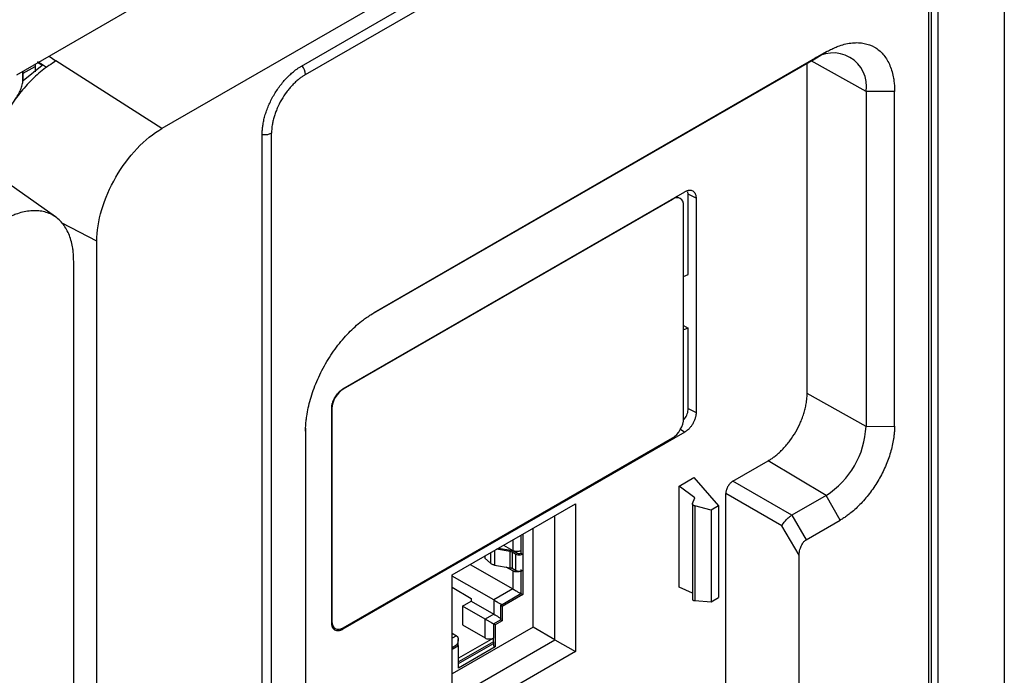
# Model space of a CAD drawing. Header units: millimetres. Extents: x 185.5 to 214.8, y 173.6 to 227.8.
# Tile 15 of 16: x 204.9 to 214.8, y 207.2 to 213.8. Entities that reach past the tile are written whole.
import ezdxf

# ---------------------------------------------------------------- set-up
doc = ezdxf.new("R2010")
doc.units = ezdxf.units.MM

msp = doc.modelspace()

# ---------------------------------------------------------------- linework, layer by layer
at = {"color": 7, "linetype": 'Continuous', "lineweight": 25}
for p, q in [((204.9043, 213.2608), (211.8906, 217.2929)), ((214.135, 217.2114), (206.3568, 212.7223)), ((207.7545, 213.3482), (213.7279, 216.7957)), ((214.7865, 216.835), (214.7865, 206.3412)), ((207.7931, 213.2623), (213.6893, 216.6652)), ((214.1224, 216.5678), (214.1224, 205.8418)), ((214.0287, 216.4691), (214.0287, 205.8324)), ((214.058, 205.8731), (214.058, 216.5101)), ((205.2274, 213.4472), (205.2961, 213.3987)), ((213.0039, 213.4889), (208.4785, 210.877)), ((212.8625, 213.4043), (213.0039, 213.4889)), ((204.9677, 213.2029), (205.1572, 213.3563)), ((204.9677, 213.2749), (205.0877, 213.3442)), ((205.0877, 213.3666), (205.0877, 213.2911)), ((205.1623, 213.3593), (205.112, 213.3905)), ((205.1572, 213.3563), (205.1135, 213.3815)), ((205.1634, 213.3586), (205.1623, 213.3593)), ((205.2027, 213.3341), (205.1634, 213.3586)), ((206.3568, 212.7223), (205.2961, 213.3987)), ((208.4524, 210.859), (212.8625, 213.4043)), ((212.813, 210.0685), (212.813, 213.3757)), ((204.9648, 213.2046), (204.9648, 213.2957)), ((204.9677, 213.2029), (204.9677, 213.2973)), ((213.6883, 213.0935), (213.403, 213.092)), ((213.403, 213.092), (213.403, 209.7397)), ((213.6883, 209.7412), (213.6883, 213.0935)), ((207.36, 201.939), (207.36, 212.6649)), ((207.4537, 202.0376), (207.4537, 212.6744)), ((205.2925, 211.8363), (204.6695, 212.2754)), ((208.1677, 210.1141), (211.5901, 212.0893)), ((211.5372, 212.0241), (211.5014, 212.0381)), ((211.6236, 212.0654), (211.6212, 212.0879)), ((211.6236, 211.2593), (211.6236, 212.0654)), ((211.7021, 212.0246), (211.6236, 212.0654)), ((211.4647, 212.0127), (208.1714, 210.1119)), ((211.5774, 209.8182), (211.5774, 211.9476)), ((211.7021, 212.0246), (211.7021, 209.8768)), ((205.7053, 201.1), (205.7053, 211.5938)), ((205.4738, 201.0316), (205.4738, 211.395)), ((211.5774, 211.2403), (211.6236, 211.2593)), ((211.5774, 210.7504), (211.6236, 210.7238)), ((211.6236, 210.7238), (211.5774, 210.7057)), ((211.6236, 209.9176), (211.6236, 210.7238)), ((213.403, 209.7397), (212.813, 210.0685)), ((208.0557, 207.7723), (208.0557, 209.9201)), ((208.0587, 209.9167), (208.0587, 207.7874)), ((211.6236, 209.9176), (211.7021, 209.8768)), ((207.7941, 209.6917), (207.7941, 206.3394)), ((207.7966, 206.504), (207.7966, 209.7223)), ((211.5901, 209.6829), (208.1677, 207.7076)), ((213.403, 209.7397), (213.6883, 209.7412)), ((208.1714, 207.7222), (211.4647, 209.623)), ((212.0705, 209.1908), (212.4241, 209.3949)), ((213.004, 209.0486), (212.4241, 209.3949)), ((211.5322, 209.141), (211.68, 209.2263)), ((211.68, 209.2263), (211.9253, 208.9426)), ((212.6601, 208.8501), (212.0705, 209.1908)), ((211.5322, 208.1299), (211.5322, 209.141)), ((211.6908, 209.0233), (211.5322, 209.141)), ((211.6672, 208.9678), (211.6908, 209.0233)), ((212.5604, 208.7449), (211.9999, 209.0685)), ((211.9999, 205.9774), (211.9999, 209.0685)), ((213.004, 209.0486), (212.6601, 208.8501)), ((213.1454, 208.8008), (213.004, 209.0486)), ((209.2628, 208.2536), (210.495, 208.9648)), ((210.495, 208.9648), (210.495, 207.4846)), ((211.6662, 208.9636), (211.6662, 208.0069)), ((211.8546, 208.9018), (211.6884, 208.9425)), ((211.6884, 208.9425), (211.6884, 207.9946)), ((211.9253, 208.9426), (211.8546, 208.9018)), ((211.8546, 208.9018), (211.8546, 207.9838)), ((211.9253, 208.9426), (211.9253, 208.0246)), ((210.2902, 207.6027), (210.2902, 208.8466)), ((212.6601, 208.8501), (212.8035, 208.6035)), ((212.8035, 208.6035), (213.1454, 208.8008)), ((210.073, 207.7278), (210.073, 208.7212)), ((212.7337, 208.4481), (212.5604, 208.7449)), ((209.9492, 208.6498), (209.9492, 208.4689)), ((209.9669, 208.66), (209.9669, 208.4587)), ((209.8421, 208.4853), (209.7066, 208.5098)), ((209.7265, 208.5213), (209.8495, 208.4991)), ((209.7748, 208.5492), (209.8679, 208.4954)), ((209.8802, 208.4884), (209.9139, 208.4689)), ((209.5886, 208.4417), (209.5886, 208.4198)), ((209.5886, 208.4198), (209.6452, 208.3683)), ((209.8421, 208.322), (209.8421, 208.4853)), ((209.8962, 208.4587), (209.8625, 208.4782)), ((209.8625, 208.4782), (209.8625, 208.3148)), ((209.8962, 208.4587), (209.8962, 208.2954)), ((209.9492, 208.4689), (209.9669, 208.4587)), ((209.9669, 208.4587), (209.9669, 208.2954)), ((212.7337, 205.5684), (212.7337, 208.4481)), ((209.4423, 208.3572), (209.8679, 208.1116)), ((209.6861, 208.3501), (209.8421, 208.322)), ((209.8679, 208.2913), (209.8023, 208.3291)), ((209.8962, 208.2954), (209.8625, 208.3148)), ((209.8679, 208.2913), (209.8679, 208.1116)), ((209.9492, 208.3056), (209.9492, 208.0646)), ((209.9669, 208.2954), (209.9669, 208.0544)), ((209.2628, 206.7735), (209.2628, 208.2536)), ((209.677, 208.0014), (209.2628, 208.2405)), ((209.2628, 208.1292), (209.4507, 208.017)), ((209.8679, 208.1116), (209.677, 208.0014)), ((211.6662, 208.0692), (211.5322, 208.1299)), ((209.4507, 208.017), (209.4507, 207.9891)), ((209.677, 208.0014), (209.677, 207.8585)), ((209.7442, 207.9463), (209.9492, 208.0646)), ((209.9669, 208.0544), (209.7619, 207.9361)), ((209.9492, 208.0646), (209.9669, 208.0544)), ((211.6884, 207.9946), (211.8546, 207.9838)), ((211.8546, 207.9838), (211.9253, 208.0246)), ((209.3641, 207.9391), (209.4507, 207.9891)), ((209.5904, 207.8085), (209.3641, 207.9391)), ((209.3641, 207.9391), (209.3641, 207.7513)), ((209.4507, 207.9891), (209.677, 207.8585)), ((209.7619, 207.9361), (209.7442, 207.9463)), ((209.7442, 207.9463), (209.7442, 207.8034)), ((209.7619, 207.9361), (209.7619, 207.7932)), ((209.677, 207.8585), (209.5904, 207.8085)), ((209.5904, 207.6207), (209.5904, 207.8085)), ((209.6735, 207.7626), (209.7442, 207.8034)), ((209.7442, 207.8034), (209.7619, 207.7932)), ((210.073, 207.7278), (209.2628, 207.2602)), ((209.3641, 207.7513), (209.5904, 207.6207)), ((209.6912, 207.7524), (209.6735, 207.7626)), ((209.6735, 207.7626), (209.6735, 207.6197)), ((209.7619, 207.7932), (209.6912, 207.7524)), ((209.6912, 207.7524), (209.6912, 207.5319)), ((210.2902, 207.6027), (210.073, 207.7281)), ((209.2628, 207.667), (209.304, 207.6432)), ((209.2628, 207.0098), (210.2902, 207.6027)), ((209.3216, 207.5412), (209.3216, 207.6044)), ((209.6735, 207.6197), (209.3235, 207.4177)), ((209.6735, 207.5829), (209.6735, 207.6197)), ((210.2902, 207.6027), (210.495, 207.4846)), ((209.2628, 207.5256), (209.3058, 207.5504)), ((209.3235, 207.5402), (209.2628, 207.5052)), ((209.3058, 207.5504), (209.3235, 207.5402)), ((209.3235, 207.364), (209.6735, 207.566)), ((209.3235, 207.3197), (209.3235, 207.5402)), ((209.6912, 207.5319), (209.3235, 207.3197)), ((209.6735, 207.5829), (209.6735, 207.5421)), ((209.6735, 207.5421), (209.6912, 207.5319)), ((210.495, 207.4846), (209.2628, 206.7735))]:
    msp.add_line(p, q, dxfattribs=at)
at = {"color": 8, "linetype": 'Continuous', "lineweight": 25}
for p, q in [((213.403, 213.092), (212.8528, 213.3987)), ((211.4647, 212.0127), (211.4603, 212.0144)), ((205.7053, 211.5938), (205.3598, 211.7734)), ((208.0587, 209.9167), (208.0557, 209.9185)), ((211.5465, 209.7106), (211.5901, 209.6829)), ((209.8679, 208.6029), (209.8679, 208.4954)), ((209.6861, 208.498), (209.6861, 208.3501)), ((209.6452, 208.4743), (209.6452, 208.3683)), ((208.0587, 207.7874), (208.0557, 207.7898)), ((208.1565, 207.7148), (208.1677, 207.7076)), ((209.304, 207.6432), (209.2628, 207.6194)), ((209.6735, 207.5829), (209.3235, 207.3809))]:
    msp.add_line(p, q, dxfattribs=at)
at = {"color": 7, "linetype": 'Continuous', "lineweight": 25}
for centre, radius, start, end in [((213.0735, 213.1455), 0.3338, 350.77973, 129.18503), ((212.5367, 209.7791), 0.8671, 302.60229, 357.39771)]:
    msp.add_arc(centre, radius, start, end, dxfattribs=at)
at = {"color": 8, "linetype": 'Continuous', "lineweight": 25}
msp.add_arc((207.6399, 213.2552), 0.1534, 2.65687, 38.72057, dxfattribs=at)
at = {"color": 7, "linetype": 'Continuous', "lineweight": 25}
for centre, major_axis, ratio, start_param, end_param in [((211.4639, 211.881), (0.0806, 0.1396), 0.573083, 5.501323, 7.064523), ((208.1723, 209.9813), (0.08, 0.1386), 0.581856, 0.788926, 2.352126), ((211.4639, 209.7536), (0.08, 0.1386), 0.581856, 3.930518, 5.493719), ((208.1723, 207.8539), (0.0806, 0.1396), 0.573083, 2.35973, 3.92293)]:
    msp.add_ellipse(centre, major_axis=major_axis, ratio=ratio, start_param=start_param, end_param=end_param, dxfattribs=at)
for points, knots in [([(213.0039, 213.4889), (213.0114, 213.4931), (213.0261, 213.5014), (213.0483, 213.5129), (213.0704, 213.5236), (213.0924, 213.5334), (213.1143, 213.5424), (213.1511, 213.5559), (213.2023, 213.5708), (213.2662, 213.5813), (213.3277, 213.5832), (213.4044, 213.5741), (213.4909, 213.542), (213.562, 213.4831), (213.6082, 213.4211), (213.6372, 213.367), (213.6601, 213.3063), (213.6746, 213.2473), (213.683, 213.1927), (213.6875, 213.1442), (213.688, 213.1104), (213.6883, 213.0935)], [0, 0, 0, 0, 0.020674, 0.0413065, 0.0619191, 0.0825336, 0.1031718, 0.1238554, 0.1869599, 0.2500991, 0.3132036, 0.3763429, 0.500008, 0.6236732, 0.6867777, 0.7499169, 0.8130214, 0.8761607, 0.9174618, 0.9586835, 1, 1, 1, 1]), ([(205.2961, 213.3987), (205.2499, 213.3689), (205.1573, 213.3094), (205.0238, 213.1838), (204.9008, 213.0373), (204.7926, 212.8727), (204.7054, 212.6974), (204.6485, 212.5509), (204.6309, 212.4673), (204.6257, 212.4423)], [0, 0, 0, 0, 0.155606, 0.311212, 0.466819, 0.622425, 0.778031, 0.933637, 1, 1, 1, 1]), ([(205.1634, 213.3586), (205.1622, 213.3583), (205.1599, 213.3577), (205.1581, 213.3568), (205.1572, 213.3563)], [0, 0, 0, 0, 0.51227, 1, 1, 1, 1]), ([(207.36, 212.6649), (207.3601, 212.6705), (207.3602, 212.6818), (207.361, 212.6989), (207.3623, 212.7163), (207.3641, 212.734), (207.3678, 212.7616), (207.3747, 212.7998), (207.3873, 212.8495), (207.4036, 212.9003), (207.4306, 212.9695), (207.4734, 213.055), (207.5261, 213.1348), (207.5724, 213.1928), (207.6083, 213.2323), (207.6451, 213.268), (207.6778, 213.2958), (207.7063, 213.3173), (207.7303, 213.3338), (207.7464, 213.3434), (207.7545, 213.3482)], [0, 0, 0, 0, 0.023404, 0.04676, 0.070099, 0.093451, 0.116849, 0.178636, 0.240445, 0.304706, 0.369, 0.500006, 0.631011, 0.695244, 0.759566, 0.821315, 0.883162, 0.922101, 0.960999, 1, 1, 1, 1]), ([(207.7931, 213.2623), (207.7887, 213.2597), (207.7798, 213.2544), (207.7665, 213.2458), (207.7533, 213.2367), (207.74, 213.2269), (207.7203, 213.2115), (207.6944, 213.189), (207.663, 213.1579), (207.6329, 213.1241), (207.5948, 213.0757), (207.5515, 213.0098), (207.5162, 212.9395), (207.4933, 212.8823), (207.479, 212.8393), (207.4678, 212.7965), (207.4606, 212.7591), (207.4564, 212.7271), (207.4541, 212.7003), (207.4538, 212.683), (207.4537, 212.6744)], [0, 0, 0, 0, 0.024977, 0.049935, 0.07491, 0.099943, 0.125071, 0.18765, 0.250101, 0.312479, 0.37513, 0.500007, 0.624885, 0.687464, 0.749914, 0.812292, 0.874943, 0.916732, 0.958358, 1, 1, 1, 1]), ([(204.877, 212.9959), (204.8995, 213.0298), (204.9332, 213.0808), (204.9574, 213.1477), (204.9658, 213.1838), (204.9642, 213.2016), (204.964, 213.2046)], [0, 0, 0, 0, 0.475307, 0.713156, 0.951737, 1, 1, 1, 1]), ([(205.7053, 211.5938), (205.7053, 211.6923), (205.7222, 211.8006), (205.7875, 212.0202), (205.8358, 212.1316), (205.9564, 212.3405), (206.0287, 212.438), (206.1863, 212.6043), (206.2715, 212.6731), (206.3568, 212.7223)], [0, 0, 0, 0, 0.25, 0.25, 0.5, 0.5, 0.75, 0.75, 1, 1, 1, 1]), ([(211.5901, 212.0893), (211.5929, 212.0909), (211.5986, 212.094), (211.6069, 212.0977), (211.6152, 212.1007), (211.6234, 212.1028), (211.6359, 212.1049), (211.652, 212.1046), (211.6698, 212.0981), (211.6844, 212.0859), (211.6936, 212.0706), (211.6988, 212.055), (211.7016, 212.0406), (211.7019, 212.0299), (211.7021, 212.0246)], [0, 0, 0, 0, 0.0482794, 0.096162, 0.143923, 0.1918394, 0.2401857, 0.3700092, 0.5000482, 0.6298718, 0.7599109, 0.8401081, 0.9197097, 1, 1, 1, 1]), ([(205.4738, 211.395), (205.4737, 211.4033), (205.4736, 211.4198), (205.4726, 211.4441), (205.471, 211.468), (205.4687, 211.4914), (205.4657, 211.5144), (205.4595, 211.5532), (205.4474, 211.6057), (205.425, 211.6687), (205.3958, 211.726), (205.3473, 211.7939), (205.2707, 211.8587), (205.1762, 211.8927), (205.0932, 211.9008), (205.0291, 211.8975), (204.9633, 211.8854), (204.9047, 211.8675), (204.8537, 211.8471), (204.8108, 211.827), (204.782, 211.811), (204.7677, 211.803)], [0, 0, 0, 0, 0.019474, 0.038913, 0.058334, 0.077754, 0.097194, 0.116669, 0.178435, 0.240221, 0.304525, 0.368853, 0.500007, 0.63116, 0.695454, 0.759792, 0.821544, 0.883344, 0.92224, 0.961077, 1, 1, 1, 1]), ([(207.7941, 209.6917), (207.7942, 209.6998), (207.7943, 209.7159), (207.7953, 209.7406), (207.7969, 209.7655), (207.7991, 209.7907), (207.802, 209.8162), (207.808, 209.8608), (207.8197, 209.9252), (207.8415, 210.0114), (207.8698, 210.0995), (207.9168, 210.2196), (207.9911, 210.3682), (208.0826, 210.5069), (208.1631, 210.6076), (208.2253, 210.6762), (208.2891, 210.7381), (208.3458, 210.7863), (208.3951, 210.8235), (208.4367, 210.8521), (208.4645, 210.8687), (208.4785, 210.877)], [0, 0, 0, 0, 0.019453, 0.038872, 0.058275, 0.077679, 0.097104, 0.116567, 0.178313, 0.240094, 0.304414, 0.368769, 0.500007, 0.631244, 0.695565, 0.75992, 0.821666, 0.883447, 0.922314, 0.961117, 1, 1, 1, 1]), ([(208.0557, 209.9201), (208.0558, 209.9234), (208.0559, 209.93), (208.0569, 209.9402), (208.0584, 209.9507), (208.0606, 209.9614), (208.0651, 209.9784), (208.0734, 210.0019), (208.088, 210.0308), (208.1057, 210.0579), (208.1236, 210.0788), (208.1398, 210.0942), (208.1536, 210.1054), (208.163, 210.1112), (208.1677, 210.1141)], [0, 0, 0, 0, 0.048279, 0.096162, 0.143923, 0.191839, 0.240186, 0.370009, 0.500048, 0.629872, 0.759911, 0.840108, 0.91971, 1, 1, 1, 1]), ([(212.4241, 209.3949), (212.4292, 209.3979), (212.4392, 209.4039), (212.4543, 209.4136), (212.4694, 209.424), (212.4844, 209.435), (212.507, 209.4527), (212.5368, 209.4785), (212.5732, 209.5145), (212.6081, 209.5537), (212.6517, 209.6092), (212.7009, 209.6842), (212.7412, 209.7642), (212.7675, 209.8298), (212.784, 209.8796), (212.797, 209.9291), (212.8053, 209.9721), (212.81, 210.0087), (212.8126, 210.0392), (212.8129, 210.0587), (212.813, 210.0685)], [0, 0, 0, 0, 0.024798, 0.049545, 0.074279, 0.099035, 0.123853, 0.186945, 0.250097, 0.313189, 0.376341, 0.500007, 0.623672, 0.686764, 0.749916, 0.813008, 0.87616, 0.917456, 0.958678, 1, 1, 1, 1]), ([(211.5742, 209.8022), (211.5783, 209.8063), (211.5965, 209.8244), (211.6118, 209.8576), (211.6222, 209.8926), (211.6231, 209.9093), (211.6236, 209.9176)], [0, 0, 0, 0, 0.126915, 0.5633, 0.781689, 1, 1, 1, 1]), ([(211.7021, 209.8768), (211.702, 209.8735), (211.7019, 209.867), (211.7009, 209.8567), (211.6994, 209.8463), (211.6971, 209.8356), (211.6927, 209.8186), (211.6844, 209.7951), (211.6698, 209.7662), (211.652, 209.7391), (211.6342, 209.7181), (211.618, 209.7027), (211.6042, 209.6916), (211.5948, 209.6858), (211.5901, 209.6829)], [0, 0, 0, 0, 0.048279, 0.096162, 0.143923, 0.191839, 0.240186, 0.370009, 0.500048, 0.629872, 0.759911, 0.840108, 0.91971, 1, 1, 1, 1]), ([(213.6883, 209.7412), (213.6882, 209.7343), (213.6881, 209.7207), (213.6872, 209.6999), (213.6858, 209.6789), (213.6838, 209.6576), (213.6813, 209.636), (213.676, 209.5992), (213.6659, 209.5465), (213.6478, 209.4775), (213.6247, 209.4079), (213.5881, 209.3164), (213.5317, 209.2046), (213.4631, 209.0999), (213.4022, 209.0224), (213.3535, 208.9677), (213.3027, 208.9175), (213.2565, 208.8775), (213.2156, 208.8462), (213.1806, 208.8219), (213.1571, 208.8078), (213.1454, 208.8008)], [0, 0, 0, 0, 0.020673, 0.041304, 0.061917, 0.082532, 0.103171, 0.123855, 0.186955, 0.250099, 0.313199, 0.376343, 0.500008, 0.623673, 0.686773, 0.749917, 0.813017, 0.876161, 0.91746, 0.958682, 1, 1, 1, 1]), ([(212.0705, 209.1908), (212.0682, 209.1894), (212.0636, 209.1866), (212.0567, 209.1814), (212.05, 209.1756), (212.0434, 209.1691), (212.0372, 209.1621), (212.0312, 209.1545), (212.0257, 209.1465), (212.0205, 209.1381), (212.0158, 209.1295), (212.0117, 209.1207), (212.0081, 209.1117), (212.0052, 209.1028), (212.0028, 209.0939), (212.0011, 209.0851), (212.0001, 209.0766), (211.9999, 209.0712), (211.9999, 209.0685)], [0, 0, 0, 0, 0.062505, 0.125008, 0.18751, 0.25001, 0.312508, 0.375006, 0.437503, 0.5, 0.562497, 0.624994, 0.687492, 0.74999, 0.81249, 0.874992, 0.937495, 1, 1, 1, 1]), ([(211.6884, 208.9425), (211.6869, 208.9429), (211.6839, 208.9437), (211.6797, 208.9455), (211.676, 208.9476), (211.6727, 208.95), (211.6688, 208.9541), (211.6654, 208.9603), (211.6666, 208.9653), (211.6672, 208.9678)], [0, 0, 0, 0, 0.100274, 0.200602, 0.300987, 0.401431, 0.501936, 0.747028, 1, 1, 1, 1]), ([(212.5604, 208.7449), (212.5614, 208.747), (212.5634, 208.7509), (212.5668, 208.7568), (212.5702, 208.7621), (212.5734, 208.7669), (212.5792, 208.7751), (212.5883, 208.7868), (212.6022, 208.8023), (212.6167, 208.8168), (212.6318, 208.8301), (212.6465, 208.8415), (212.6556, 208.8473), (212.6601, 208.8501)], [0, 0, 0, 0, 0.063037, 0.119424, 0.16916, 0.212245, 0.248681, 0.388309, 0.51249, 0.641624, 0.765533, 0.884782, 1, 1, 1, 1]), ([(212.7337, 208.4481), (212.7338, 208.4517), (212.7339, 208.4586), (212.7347, 208.4687), (212.7358, 208.4778), (212.7371, 208.486), (212.7397, 208.4995), (212.7447, 208.5179), (212.7536, 208.5415), (212.7645, 208.5624), (212.7758, 208.5787), (212.786, 208.59), (212.7947, 208.5979), (212.8006, 208.6016), (212.8035, 208.6035)], [0, 0, 0, 0, 0.069263, 0.131659, 0.187188, 0.235853, 0.277659, 0.427391, 0.555629, 0.684129, 0.79871, 0.867863, 0.934637, 1, 1, 1, 1]), ([(209.9528, 208.4954), (209.9509, 208.4944), (209.9473, 208.4925), (209.941, 208.49), (209.9329, 208.4876), (209.9226, 208.4858), (209.9104, 208.485), (209.8981, 208.4857), (209.8867, 208.4879), (209.8764, 208.4911), (209.8707, 208.494), (209.8679, 208.4954)], [0, 0, 0, 0, 0.08014, 0.159766, 0.240153, 0.369839, 0.500093, 0.629779, 0.760034, 0.879879, 1, 1, 1, 1]), ([(209.9669, 208.4587), (209.9577, 208.4533), (209.9447, 208.4502), (209.9185, 208.4502), (209.9055, 208.4533), (209.8962, 208.4587)], [0, 0, 0, 0, 0.5, 0.5, 1, 1, 1, 1]), ([(209.9139, 208.4689), (209.9185, 208.4662), (209.925, 208.4647), (209.9381, 208.4647), (209.9446, 208.4662), (209.9492, 208.4689)], [0, 0, 0, 0, 0.5, 0.5, 1, 1, 1, 1]), ([(209.6861, 208.3501), (209.6834, 208.3507), (209.6779, 208.3518), (209.6701, 208.3542), (209.6616, 208.3575), (209.6528, 208.362), (209.6477, 208.3662), (209.6452, 208.3683)], [0, 0, 0, 0, 0.166451, 0.332405, 0.500155, 0.749352, 1, 1, 1, 1]), ([(209.8625, 208.3148), (209.861, 208.3156), (209.8581, 208.3172), (209.8531, 208.3192), (209.8478, 208.3208), (209.844, 208.3216), (209.8421, 208.322)], [0, 0, 0, 0, 0.251854, 0.5, 0.748146, 1, 1, 1, 1]), ([(209.9528, 208.2913), (209.9417, 208.2849), (209.9261, 208.2811), (209.8946, 208.2811), (209.879, 208.2849), (209.8679, 208.2913)], [0, 0, 0, 0, 0.5, 0.5, 1, 1, 1, 1]), ([(209.9669, 208.2954), (209.9654, 208.2945), (209.9623, 208.2929), (209.9571, 208.2909), (209.9503, 208.2889), (209.9418, 208.2873), (209.9316, 208.2867), (209.9214, 208.2873), (209.9119, 208.2891), (209.9032, 208.2917), (209.8986, 208.2941), (209.8962, 208.2954)], [0, 0, 0, 0, 0.080115, 0.159741, 0.240152, 0.369781, 0.500092, 0.629721, 0.760033, 0.87985, 1, 1, 1, 1]), ([(209.8679, 208.1116), (209.8695, 208.1107), (209.8727, 208.1089), (209.878, 208.1057), (209.8838, 208.1024), (209.89, 208.0988), (209.8966, 208.095), (209.9035, 208.0911), (209.9121, 208.0861), (209.9227, 208.0799), (209.9334, 208.0738), (209.9439, 208.0677), (209.9495, 208.0645), (209.9528, 208.0626)], [0, 0, 0, 0, 0.056102, 0.113807, 0.173745, 0.236477, 0.302496, 0.372222, 0.446014, 0.574059, 0.724076, 0.838205, 1, 1, 1, 1]), ([(209.677, 208.0014), (209.6786, 208.0005), (209.6817, 207.9987), (209.6871, 207.9956), (209.6929, 207.9923), (209.6992, 207.9887), (209.7057, 207.9849), (209.7126, 207.9809), (209.7212, 207.9759), (209.7318, 207.9698), (209.7425, 207.9636), (209.753, 207.9576), (209.7586, 207.9543), (209.7619, 207.9524)], [0, 0, 0, 0, 0.056102, 0.113807, 0.173745, 0.236477, 0.302496, 0.372222, 0.446014, 0.574059, 0.724076, 0.838205, 1, 1, 1, 1]), ([(211.6672, 208.0117), (211.6668, 208.0108), (211.6661, 208.009), (211.6661, 208.0061), (211.6673, 208.0031), (211.6706, 207.9996), (211.6774, 207.996), (211.6847, 207.995), (211.6884, 207.9946)], [0, 0, 0, 0, 0.10878, 0.228459, 0.359056, 0.500581, 0.75029, 1, 1, 1, 1]), ([(209.6752, 207.7595), (209.6735, 207.7605), (209.6703, 207.7623), (209.6653, 207.7652), (209.6608, 207.7678), (209.6542, 207.7717), (209.6452, 207.7769), (209.633, 207.7839), (209.6211, 207.7908), (209.6095, 207.7974), (209.5991, 207.8035), (209.5932, 207.8069), (209.5904, 207.8085)], [0, 0, 0, 0, 0.086956, 0.16198, 0.225074, 0.276243, 0.426307, 0.554455, 0.680809, 0.795534, 0.900941, 1, 1, 1, 1]), ([(209.677, 207.8585), (209.6798, 207.8569), (209.6857, 207.8535), (209.6962, 207.8474), (209.7077, 207.8407), (209.7244, 207.8312), (209.7402, 207.822), (209.7487, 207.8171), (209.7513, 207.8156)], [0, 0, 0, 0, 0.117663, 0.242874, 0.37916, 0.529266, 0.858566, 1, 1, 1, 1]), ([(208.1677, 207.7076), (208.1649, 207.7061), (208.1592, 207.703), (208.1508, 207.6992), (208.1426, 207.6963), (208.1344, 207.6941), (208.1219, 207.692), (208.1057, 207.6923), (208.088, 207.6989), (208.0734, 207.711), (208.0642, 207.7263), (208.0589, 207.7419), (208.0562, 207.7564), (208.0559, 207.767), (208.0557, 207.7723)], [0, 0, 0, 0, 0.048279, 0.096162, 0.143923, 0.191839, 0.240186, 0.370009, 0.500048, 0.629872, 0.759911, 0.840108, 0.91971, 1, 1, 1, 1]), ([(209.304, 207.6432), (209.3055, 207.6423), (209.3085, 207.6403), (209.3123, 207.6363), (209.3155, 207.6315), (209.3182, 207.6258), (209.3201, 207.6194), (209.3213, 207.6122), (209.3218, 207.6025), (209.3207, 207.5896), (209.3173, 207.5753), (209.3119, 207.56), (209.3069, 207.5507), (209.304, 207.5453)], [0, 0, 0, 0, 0.056102, 0.113807, 0.173745, 0.236477, 0.302496, 0.372222, 0.446014, 0.574059, 0.724076, 0.838205, 1, 1, 1, 1]), ([(209.5904, 207.6207), (209.6012, 207.6144), (209.6163, 207.6107), (209.6469, 207.6104), (209.6622, 207.6137), (209.6735, 207.6197)], [0, 0, 0, 0, 0.5, 0.5, 1, 1, 1, 1])]:
    msp.add_open_spline(points, degree=3, knots=knots, dxfattribs=at)
for points in [[(205.1572, 213.3563), (205.1589, 213.3573), (205.1606, 213.3583), (205.1623, 213.3593)], [(209.8495, 208.4991), (209.861, 208.497), (209.8716, 208.4933), (209.8802, 208.4884)], [(209.8625, 208.4782), (209.8568, 208.4814), (209.8497, 208.4839), (209.8421, 208.4853)], [(209.6735, 207.6197), (209.6741, 207.62), (209.6747, 207.6203), (209.6752, 207.6207)]]:
    msp.add_open_spline(points, degree=3, dxfattribs=at)
at = {"color": 8, "linetype": 'Continuous', "lineweight": 25}
msp.add_open_spline([(207.4537, 212.6744), (207.4434, 212.6697), (207.4228, 212.6604), (207.3872, 212.6559), (207.3663, 212.6591), (207.3581, 212.6603)], degree=3, knots=[0, 0, 0, 0, 0.3774711, 0.7549423, 1, 1, 1, 1], dxfattribs=at)

doc.saveas('drawing.dxf')
